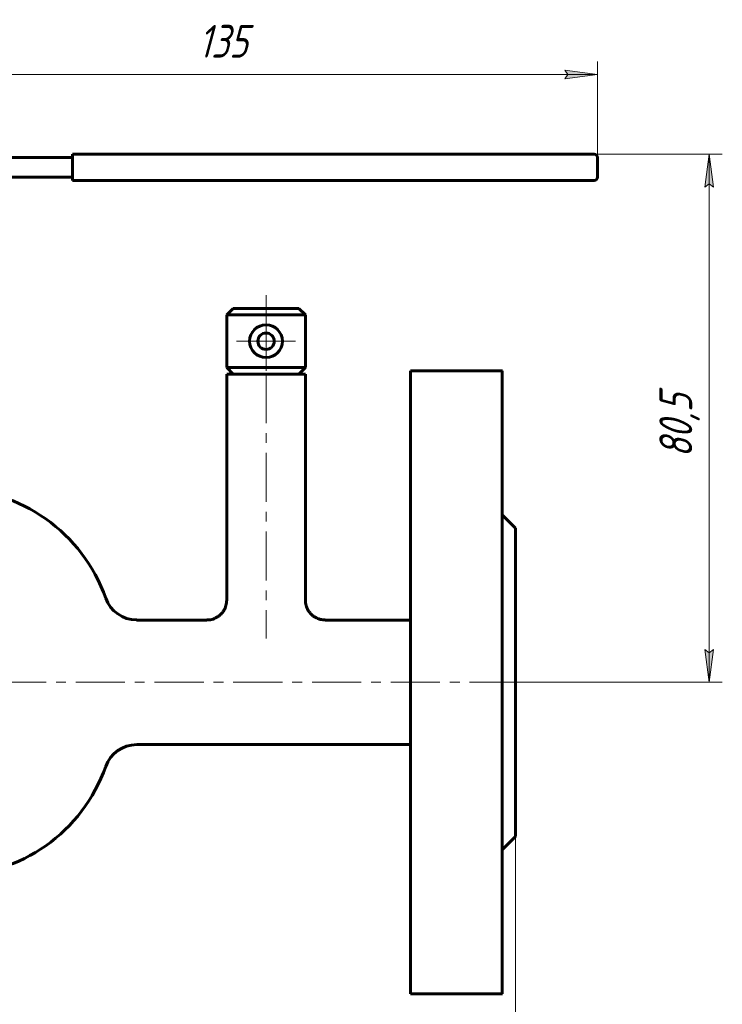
# Model space of a CAD drawing. Header units: millimetres. Extents: x 0 to 594, y 0 to 420.
# Tile 18 of 19: x 233 to 340, y 152 to 302. Entities that reach past the tile are written whole.
import ezdxf

# ---------------------------------------------------------------- set-up
doc = ezdxf.new("R2010")
doc.units = ezdxf.units.MM
for name, pattern in [('K5LT_AXLED', [12, 7.5, -1.5, 1.5, -1.5]), ('K5LT_BASIC', [0]), ('K5LT_THIN', [0])]:
    doc.linetypes.add(name, pattern=pattern)
doc.layers.add('Системный слой', color=7, linetype='Continuous')
doc.layers.add('Системный слой (1)', color=251, linetype='Continuous', true_color=0x6c6c6c)
doc.styles.add('KDIMTEXTSTYLE', font='GOST_AU.SHX', dxfattribs={"width": 0.96, "oblique": 15, "height": 5})
doc.styles.add('KTEXTSTYLE', font='GOST_AU.SHX', dxfattribs={"width": 0.96, "height": 5})
doc.dimstyles.new('KDIMSTYLE (1.00)', dxfattribs={"dimtxt": 5, "dimasz": 1, "dimexe": 2, "dimexo": 0, "dimgap": 1, "dimtad": 1, "dimtxsty": 'KDIMTEXTSTYLE', "dimsah": 1, "dimcen": 0, "dimdle": 1, "dimadec": 0, "dimazin": 0, "dimtfac": 0.667, "dimtmove": 0, "dimatfit": 3, "dimfxl": 1, "dimtvp": 1, "dimtolj": 1, "dimtzin": 0, "dimarcsym": 0})

# ---------------------------------------------------------------- blocks, each defined once
blk = doc.blocks.new('U3')
at = {"layer": 'Системный слой (1)', "color": 150, "linetype": 'K5LT_BASIC', "lineweight": 60, "true_color": 0x0080ff}
for p, q in [((261.76, 210.18), (251.05, 210.18)), ((292.76, 210.18), (279.76, 210.18))]:
    blk.add_line(p, q, dxfattribs=at)
blk = doc.blocks.new('U5')
at = {"layer": 'Системный слой (1)', "color": 150, "linetype": 'K5LT_BASIC', "lineweight": 60, "true_color": 0x0080ff}
for p, q in [((308.76, 200.68), (308.76, 224.18)), ((308.76, 177.18), (308.76, 200.68))]:
    blk.add_line(p, q, dxfattribs=at)
blk = doc.blocks.new('U6')
at = {"layer": 'Системный слой (1)', "color": 150, "linetype": 'K5LT_BASIC', "lineweight": 60, "true_color": 0x0080ff}
for p, q in [((306.76, 200.68), (306.76, 248.18)), ((306.76, 153.18), (306.76, 200.68))]:
    blk.add_line(p, q, dxfattribs=at)
blk = doc.blocks.new('U7')
at = {"layer": 'Системный слой (1)', "color": 150, "linetype": 'K5LT_BASIC', "lineweight": 60, "true_color": 0x0080ff}
for p, q in [((292.76, 200.68), (292.76, 248.18)), ((292.76, 153.18), (292.76, 200.68))]:
    blk.add_line(p, q, dxfattribs=at)
blk = doc.blocks.new('D0')
at = {"layer": 'Системный слой (1)'}
for points in [[(68.26, 127.88), (68.76, 128.53), (63.76, 127.88), (68.76, 127.22)], [(303.76, 127.22), (308.76, 127.88), (303.76, 128.53), (304.26, 127.88)]]:
    blk.add_hatch(color=7, dxfattribs=at).paths.add_polyline_path(points)
at = {"layer": 'Системный слой (1)', "color": 7, "linetype": 'K5LT_THIN', "lineweight": 18}
for p, q in [((63.76, 200.68), (63.76, 125.88)), ((308.76, 177.18), (308.76, 125.88)), ((63.76, 127.88), (68.76, 128.53)), ((68.76, 127.22), (63.76, 127.88)), ((63.76, 127.88), (308.76, 127.88)), ((68.76, 128.53), (68.26, 127.88)), ((68.26, 127.88), (68.76, 127.22)), ((304.26, 127.88), (303.76, 128.53)), ((303.76, 128.53), (308.76, 127.88)), ((308.76, 127.88), (303.76, 127.22)), ((303.76, 127.22), (304.26, 127.88))]:
    blk.add_line(p, q, dxfattribs=at)
blk.add_wipeout([(177.95, 128.88), (177.95, 136.26), (193.92, 136.26), (193.92, 128.88)]).dxf.layer = 'Системный слой (1)'
at = {"layer": 'Системный слой (1)', "color": 7, "char_height": 5, "attachment_point": 1, "style": 'KTEXTSTYLE'}
for s, insert in [('\\H5.0;\\W1.000;\\Q15;\\Q15;\\W0.965;245', (177.95, 135.46)), ('\\H5.0;\\W1.000;\\Q15;\\Q15;\\W0.965;±', (186.94, 135.46)), ('\\H5.0;\\W1.000;\\Q15;\\Q15;\\W0.965;3', (189.85, 135.46))]:
    blk.add_mtext(s, dxfattribs=dict(at, insert=insert))
blk = doc.blocks.new('KDIMARROW_01')
at = {"layer": 'Системный слой'}
blk.add_hatch(color=0, dxfattribs=at).paths.add_polyline_path([(-5, -0.66), (0, 0), (-5, 0.66), (-4.5, 0)])
at = {"layer": 'Системный слой', "color": 0, "linetype": 'K5LT_THIN', "lineweight": 18}
for p, q in [((-4.5, 0), (-5, 0.66)), ((-5, 0.66), (0, 0)), ((0, 0), (-5, -0.66)), ((-5, -0.66), (-4.5, 0))]:
    blk.add_line(p, q, dxfattribs=at)
at = {"layer": 'Системный слой (1)', "color": 0, "linetype": 'K5LT_THIN', "lineweight": 18}
blk.add_line((454.58, 200.68), (453.58, 200.68), dxfattribs=at)
blk = doc.blocks.new('D1')
at = {"layer": 'Системный слой (1)'}
for points in [[(338.93, 276.18), (338.27, 281.18), (337.62, 276.18), (338.27, 276.68)], [(338.27, 200.68), (338.93, 205.68), (338.27, 205.18), (337.62, 205.68)]]:
    blk.add_hatch(color=7, dxfattribs=at).paths.add_polyline_path(points)
at = {"layer": 'Системный слой (1)', "color": 7, "linetype": 'K5LT_THIN', "lineweight": 18}
for p, q in [((311.26, 281.18), (340.27, 281.18)), ((337.62, 276.18), (338.27, 281.18)), ((338.27, 281.18), (338.93, 276.18)), ((338.27, 281.18), (338.27, 200.68)), ((338.27, 276.68), (337.62, 276.18)), ((338.93, 276.18), (338.27, 276.68)), ((338.27, 200.68), (337.62, 205.68)), ((337.62, 205.68), (338.27, 205.18)), ((338.27, 205.18), (338.93, 205.68)), ((338.93, 205.68), (338.27, 200.68)), ((308.76, 200.68), (340.27, 200.68))]:
    blk.add_line(p, q, dxfattribs=at)
blk.add_wipeout([(337.27, 234.93), (329.89, 234.93), (329.89, 246.46), (337.27, 246.46)]).dxf.layer = 'Системный слой (1)'
at = {"layer": 'Системный слой (1)', "color": 7, "insert": (330.69, 234.93), "char_height": 5, "attachment_point": 1, "rotation": 90, "style": 'KTEXTSTYLE'}
blk.add_mtext('\\H5.0;\\W1.000;\\Q15;\\Q15;\\W0.965;80,5', dxfattribs=at)
blk = doc.blocks.new('D2')
at = {"layer": 'Системный слой (1)'}
for points in [[(186.26, 293.32), (191.26, 293.98), (190.76, 293.32), (191.26, 292.66)], [(316.26, 292.66), (321.26, 293.32), (316.26, 293.98), (316.76, 293.32)]]:
    blk.add_hatch(color=7, dxfattribs=at).paths.add_polyline_path(points)
at = {"layer": 'Системный слой (1)', "color": 7, "linetype": 'K5LT_THIN', "lineweight": 18}
for p, q in [((186.26, 265.68), (186.26, 295.32)), ((321.26, 280.68), (321.26, 295.32)), ((186.26, 293.32), (191.26, 293.98)), ((191.26, 292.66), (186.26, 293.32)), ((321.26, 293.32), (186.26, 293.32)), ((191.26, 293.98), (190.76, 293.32)), ((190.76, 293.32), (191.26, 292.66)), ((316.76, 293.32), (316.26, 293.98)), ((316.26, 293.98), (321.26, 293.32)), ((321.26, 293.32), (316.26, 292.66)), ((316.26, 292.66), (316.76, 293.32))]:
    blk.add_line(p, q, dxfattribs=at)
blk.add_wipeout([(260.45, 294.32), (260.45, 301.7), (269.69, 301.7), (269.69, 294.32)]).dxf.layer = 'Системный слой (1)'
at = {"layer": 'Системный слой (1)', "color": 7, "insert": (260.45, 300.91), "char_height": 5, "attachment_point": 1, "style": 'KTEXTSTYLE'}
blk.add_mtext('\\H5.0;\\W1.000;\\Q15;\\Q15;\\W0.965;135', dxfattribs=at)
blk = doc.blocks.new('U38')
at = {"layer": 'Системный слой (1)', "color": 30, "linetype": 'K5LT_AXLED', "lineweight": 18, "true_color": 0xff8000}
for q in [(270.76, 257.18), (266.26, 252.68), (275.26, 252.68), (270.76, 248.18)]:
    blk.add_line((270.76, 252.68), q, dxfattribs=at)

msp = doc.modelspace()

# ---------------------------------------------------------------- linework, layer by layer
at = {"layer": 'Системный слой (1)', "color": 150, "linetype": 'K5LT_BASIC', "lineweight": 60, "true_color": 0x0080ff}
for p, q in [((241.265, 281.184), (311.265, 281.184)), ((241.265, 280.684), (241.265, 281.184)), ((311.265, 281.184), (320.765, 281.184)), ((241.265, 280.684), (224.179, 280.684)), ((241.265, 280.684), (241.265, 277.684)), ((321.265, 280.684), (321.265, 277.684)), ((224.179, 277.684), (241.265, 277.684)), ((241.265, 277.184), (241.265, 277.684)), ((311.265, 277.184), (241.265, 277.184)), ((320.765, 277.184), (311.265, 277.184)), ((265.765, 257.684), (264.765, 256.684)), ((265.765, 257.684), (275.765, 257.684)), ((275.765, 257.684), (276.765, 256.684)), ((264.765, 256.684), (276.765, 256.684)), ((264.765, 256.684), (264.765, 248.684)), ((276.765, 256.684), (276.765, 248.684)), ((265.765, 247.684), (264.765, 248.684)), ((264.765, 248.684), (276.765, 248.684)), ((264.765, 247.684), (264.765, 213.184)), ((264.765, 247.684), (276.765, 247.684)), ((275.765, 247.684), (276.765, 248.684)), ((276.765, 247.684), (276.765, 213.184)), ((306.765, 248.184), (292.765, 248.184)), ((308.765, 224.184), (306.765, 226.184)), ((292.765, 191.184), (251.054, 191.184)), ((308.765, 177.184), (306.765, 175.184)), ((306.765, 153.184), (292.765, 153.184))]:
    msp.add_line(p, q, dxfattribs=at)
at = {"layer": 'Системный слой (1)', "color": 30, "linetype": 'K5LT_AXLED', "lineweight": 18, "true_color": 0xff8000}
msp.add_line((270.765, 259.684), (270.765, 207.359), dxfattribs=at)
at = {"layer": 'Системный слой (1)', "color": 150, "linetype": 'K5LT_BASIC', "lineweight": 60, "true_color": 0x0080ff}
for centre, radius, start, end in [((320.765, 280.684), 0.5, 0, 90), ((320.765, 277.684), 0.5, 270, 0), ((270.765, 252.684), 2.5, 0, 180), ((270.765, 252.684), 1.25, 0, 180), ((270.765, 252.684), 2.5, 180, 0), ((270.765, 252.684), 1.25, 180, 0), ((222.77, 205.184), 25, 19.47122, 90), ((251.054, 215.184), 5, 199.47122, 270), ((251.054, 186.184), 5, 90, 160.52878), ((222.77, 196.184), 25, 270, 340.52878)]:
    msp.add_arc(centre, radius, start, end, dxfattribs=at)
for points, knots in [([(264.765, 213.184), (264.765, 213.051), (264.756, 212.917), (264.72, 212.651), (264.693, 212.518), (264.621, 212.256), (264.575, 212.126), (264.466, 211.871), (264.401, 211.745), (264.255, 211.504), (264.172, 211.389), (263.992, 211.169), (263.894, 211.066), (263.684, 210.874), (263.573, 210.786), (263.338, 210.626), (263.215, 210.554), (262.961, 210.429), (262.83, 210.376), (262.564, 210.289), (262.429, 210.255), (262.16, 210.207), (262.024, 210.192), (261.848, 210.185), (261.806, 210.184), (261.765, 210.184)], [0, 0, 0, 0, 1.5293021, 1.5293021, 3.0767096, 3.0767096, 4.6526034, 4.6526034, 6.259621, 6.259621, 7.8840459, 7.8840459, 9.5128625, 9.5128625, 11.1398508, 11.1398508, 12.7669298, 12.7669298, 14.3818616, 14.3818616, 15.9704769, 15.9704769, 17.5261162, 17.5261162, 17.9986104, 17.9986104, 17.9986104, 17.9986104]), ([(276.765, 213.184), (276.765, 213.053), (276.774, 212.92), (276.809, 212.655), (276.836, 212.522), (276.908, 212.26), (276.953, 212.13), (277.062, 211.875), (277.126, 211.75), (277.272, 211.51), (277.353, 211.394), (277.533, 211.175), (277.63, 211.072), (277.839, 210.879), (277.95, 210.791), (278.184, 210.631), (278.307, 210.559), (278.559, 210.434), (278.69, 210.38), (278.955, 210.293), (279.089, 210.258), (279.359, 210.209), (279.494, 210.193), (279.675, 210.185), (279.72, 210.184), (279.765, 210.184)], [0, 0, 0, 0, 1.5166444, 1.5166444, 3.0602839, 3.0602839, 4.6350656, 4.6350656, 6.2371225, 6.2371225, 7.855911, 7.855911, 9.4814065, 9.4814065, 11.1067421, 11.1067421, 12.7296303, 12.7296303, 14.3397084, 14.3397084, 15.9264735, 15.9264735, 17.4822402, 17.4822402, 17.9986091, 17.9986091, 17.9986091, 17.9986091])]:
    msp.add_open_spline(points, degree=3, knots=knots, dxfattribs=at)

# ---------------------------------------------------------------- block references
at = {"layer": 'Системный слой (1)'}
for name in ['U38', 'U7', 'U6', 'U5', 'U3']:
    msp.add_blockref(name, (0, 0), dxfattribs=at)

# ---------------------------------------------------------------- next in the draw order: dimensions: what is measured, and where the dimension line sits
at = {"layer": 'Системный слой (1)', "color": 7}
dim = msp.add_linear_dim(base=(63.765, 127.876), p1=(308.765, 177.184), p2=(63.765, 200.684), dimstyle='KDIMSTYLE (1.00)', override={"dimexo": 0, "dimpost": '\\H5.0;\\W0.965;\\Q15;<>', "dimblk1": 'KDIMARROW_01', "dimblk2": 'KDIMARROW_01', "dimse1": 0, "dimse2": 0, "dimclrt": 7, "dimtol": 1, "dimtp": 3, "dimtm": 3, "dimtdec": 5, "dimtolj": 1}, dxfattribs=at)
dim.commit()
dim.dimension.update_dxf_attribs({"geometry": 'D0', "text_midpoint": (186.265, 127.876), "dimtype": 160})

# ---------------------------------------------------------------- next in the draw order: dimensions: what is measured, and where the dimension line sits
dim = msp.add_linear_dim(base=(338.275, 281.184), p1=(308.765, 200.684), p2=(311.265, 281.184), angle=90, dimstyle='KDIMSTYLE (1.00)', override={"dimexo": 0, "dimpost": '\\H5.0;\\W0.965;\\Q15;<>', "dimblk1": 'KDIMARROW_01', "dimblk2": 'KDIMARROW_01', "dimse1": 0, "dimse2": 0, "dimclrt": 7, "dimtol": 1, "dimtp": 0, "dimtm": 0, "dimtdec": 5, "dimtolj": 1}, dxfattribs=at)
dim.commit()
dim.dimension.update_dxf_attribs({"geometry": 'D1', "text_midpoint": (338.275, 240.934), "dimtype": 160})

# ---------------------------------------------------------------- next in the draw order: linework, layer by layer
at = {"layer": 'Системный слой (1)', "color": 30, "linetype": 'K5LT_AXLED', "lineweight": 18, "true_color": 0xff8000}
msp.add_line((61.765, 200.684), (310.765, 200.684), dxfattribs=at)

# ---------------------------------------------------------------- next in the draw order: dimensions: what is measured, and where the dimension line sits
at = {"layer": 'Системный слой (1)', "color": 7}
dim = msp.add_linear_dim(base=(321.265, 293.318), p1=(186.265, 265.684), p2=(321.265, 280.684), dimstyle='KDIMSTYLE (1.00)', override={"dimexo": 0, "dimpost": '\\H5.0;\\W0.965;\\Q15;<>', "dimblk1": 'KDIMARROW_01', "dimblk2": 'KDIMARROW_01', "dimse1": 0, "dimse2": 0, "dimclrt": 7, "dimtol": 1, "dimtp": 0, "dimtm": 0, "dimtdec": 5, "dimtolj": 1}, dxfattribs=at)
dim.commit()
dim.dimension.update_dxf_attribs({"geometry": 'D2', "text_midpoint": (265.265, 293.318), "dimtype": 160})

doc.saveas('drawing.dxf')
